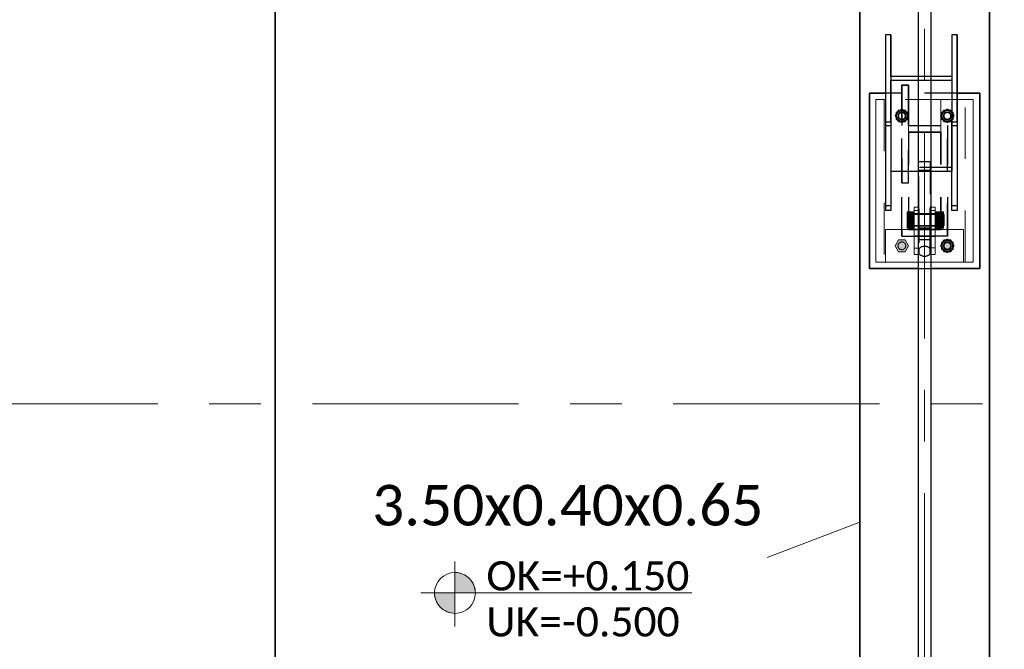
# Model space of a CAD drawing. Header units: metres. Extents: x -3 to 135, y -4 to 27.
# Tile 4 of 81: x -0.22 to 2.81, y 6.01 to 7.95. Entities that reach past the tile are written whole.
import ezdxf

# ---------------------------------------------------------------- set-up
doc = ezdxf.new("R2010")
doc.units = ezdxf.units.M
for name, pattern in [('Rasterlinie', [1.1112499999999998, 0.6349999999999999, -0.15875, 0.15875, -0.15875]), ('Strich', [0.3175, 0.15875, -0.15875]), ('Verdeckt', [0.15, 0.09999999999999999, -0.05])]:
    doc.linetypes.add(name, pattern=pattern)
for name, color, linetype, lineweight in [('_Verdeckte Linien_', 7, 'Strich', 18), ('S-BEAM', 12, 'Continuous', 35), ('S-BEAM-HDLN', 1, 'Verdeckt', 25), ('S-COLS', 52, 'Continuous', 18), ('S-COLS-HDLN', 52, 'Verdeckt', 25), ('S-FNDN', 32, 'Continuous', 35), ('S-FNDN-HDLN', 4, 'Verdeckt', 25), ('S-FNDN-IDEN', 2, 'Continuous', 9), ('S-GRID', 1, 'Continuous', 9), ('Tragwerksverbindungen', 7, 'Continuous', 18)]:
    doc.layers.add(name, color=color, linetype=linetype, lineweight=lineweight)
doc.styles.add('Calibri_1', font='calibri.ttf', dxfattribs={"height": 0.125})
doc.styles.add('Calibri_3', font='calibri.ttf', dxfattribs={"height": 0.08999999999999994})

# ---------------------------------------------------------------- blocks, each defined once
blk = doc.blocks.new('SP-TV-Schraube_Mutter_001 - M24-V24-Fundamente Draufsicht')
at = {"layer": 'Tragwerksverbindungen', "linetype": 'Strich'}
blk.add_hatch(color=142, dxfattribs=at).paths.add_polyline_path([(2.483133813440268, 7.231604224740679), (2.503918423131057, 7.231604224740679), (2.514310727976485, 7.249604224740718), (2.503918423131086, 7.26760422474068), (2.483133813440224, 7.26760422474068), (2.472741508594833, 7.249604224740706)])
at = {"layer": '_Verdeckte Linien_'}
for radius, start, end in [(0.01200000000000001, 90, 269.9999999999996), (0.01199999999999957, 269.9999999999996, 90)]:
    blk.add_arc((2.493526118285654, 7.249604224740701), radius, start, end, dxfattribs=at)
at = {"layer": 'Tragwerksverbindungen'}
for p, q in [((2.48313381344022, 7.26760422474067), (2.472741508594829, 7.249604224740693)), ((2.472741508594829, 7.249604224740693), (2.483133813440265, 7.23160422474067)), ((2.503918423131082, 7.26760422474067), (2.48313381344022, 7.26760422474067)), ((2.514310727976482, 7.249604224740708), (2.503918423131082, 7.26760422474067)), ((2.503918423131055, 7.23160422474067), (2.514310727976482, 7.249604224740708)), ((2.483133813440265, 7.23160422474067), (2.503918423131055, 7.23160422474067))]:
    blk.add_line(p, q, dxfattribs=at)
blk = doc.blocks.new('SP-TV-Schraube_Mutter_001 - M24-V11-Fundamente Draufsicht')
at = {"layer": '_Verdeckte Linien_'}
for p, q in [((2.483133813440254, 19.66760422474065), (2.472741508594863, 19.64960422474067)), ((2.472741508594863, 19.64960422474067), (2.483133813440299, 19.63160422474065)), ((2.503918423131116, 19.66760422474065), (2.483133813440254, 19.66760422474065)), ((2.514310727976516, 19.64960422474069), (2.503918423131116, 19.66760422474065)), ((2.503918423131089, 19.63160422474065), (2.514310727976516, 19.64960422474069)), ((2.483133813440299, 19.63160422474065), (2.503918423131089, 19.63160422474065))]:
    blk.add_line(p, q, dxfattribs=at)
for start, end in [(90, 269.9999999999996), (269.9999999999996, 90)]:
    blk.add_arc((2.493526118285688, 19.64960422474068), 0.01200000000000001, start, end, dxfattribs=at)
blk = doc.blocks.new('SP-TV-Mutter_001 - M24-1093895-Fundamente Draufsicht')
at = {"layer": '_Verdeckte Linien_'}
for centre, radius, start, end in [((0, 0), 0.01620000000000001, 359.9999999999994, 179.9999999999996), ((0, 0), 0.01620000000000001, 180.0000000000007, 359.9999999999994), ((0, 0), 0.01199999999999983, 2.289999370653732e-13, 180), ((0, 0), 0.01199999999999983, 180.0000000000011, 2.035554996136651e-13), ((-2.957745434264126e-20, 0), 0.01037600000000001, 6.679164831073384e-13, 179.9999999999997), ((-2.957745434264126e-20, 0), 0.01037600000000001, 179.9999999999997, 359.9999999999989)]:
    blk.add_arc(centre, radius, start, end, dxfattribs=at)
for points in [[(-0.02078460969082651, 8.036904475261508e-17), (-0.01902888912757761, 0.00304099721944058), (-0.01554111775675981, 0.009081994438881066), (-0.01210068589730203, 0.01504099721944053), (-0.01039230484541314, 0.018)], [(-0.01039230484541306, -0.01800000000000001), (-0.01210068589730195, -0.01504099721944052), (-0.01554111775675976, -0.009081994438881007), (-0.01902888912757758, -0.003040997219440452), (-0.0207846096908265, 8.411431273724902e-17)], [(-0.01039230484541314, 0.018), (-0.006975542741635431, 0.018), (-9.467902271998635e-05, 0.018), (0.00688086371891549, 0.018), (0.01039230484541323, 0.018)], [(0.01039230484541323, 0.018), (0.01210068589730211, 0.01504099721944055), (0.01554111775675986, 0.009081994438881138), (0.01902888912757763, 0.003040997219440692), (0.02078460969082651, 2.247160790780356e-16)], [(0.02078460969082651, 2.263023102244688e-16), (0.0190762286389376, -0.002959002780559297), (0.01563579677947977, -0.00891800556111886), (0.01214802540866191, -0.01495900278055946), (0.01039230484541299, -0.01800000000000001)], [(0.01039230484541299, -0.01800000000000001), (0.006975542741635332, -0.01800000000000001), (9.467902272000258e-05, -0.01800000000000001), (-0.006880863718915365, -0.01800000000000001), (-0.01039230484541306, -0.01800000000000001)]]:
    blk.add_open_spline(points, degree=3, dxfattribs=at)
blk = doc.blocks.new('Rundstahl Träger - RB 36-V14-Fundamente Draufsicht')
at = {"layer": 'S-BEAM', "lineweight": 25}
for p, q in [((2.543526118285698, 21.8057504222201), (2.543526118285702, 17.60123693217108)), ((2.583526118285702, 17.60123693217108), (2.583526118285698, 21.8057504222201))]:
    blk.add_line(p, q, dxfattribs=at)
blk = doc.blocks.new('Rundstahl Träger - RB 36-V15-Fundamente Draufsicht')
at = {"layer": 'S-BEAM', "lineweight": 25}
for p, q in [((2.543526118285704, 19.23292108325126), (2.543526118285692, 15.61392529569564)), ((2.583526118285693, 15.61392529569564), (2.583526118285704, 19.23292108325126))]:
    blk.add_line(p, q, dxfattribs=at)
for major_axis, ratio, start_param, end_param in [((0.01999999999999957, 0), 0.7505517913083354, 0.01259374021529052, 3.12899891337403), ((0.02000000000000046, 0), 0.7505517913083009, 3.141592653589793, 6.283185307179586)]:
    blk.add_ellipse((2.563526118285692, 15.61392529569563), major_axis=major_axis, ratio=ratio, start_param=start_param, end_param=end_param, dxfattribs=at)
at = {"layer": 'S-BEAM-HDLN'}
for major_axis, ratio, start_param, end_param in [((0.02000000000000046, 0), 0.7505517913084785, 0, 3.141592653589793), ((0.01999999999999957, 0), 0.7505517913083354, 3.154186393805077, 6.270591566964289)]:
    blk.add_ellipse((2.563526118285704, 19.23292108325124), major_axis=major_axis, ratio=ratio, start_param=start_param, end_param=end_param, dxfattribs=at)
blk = doc.blocks.new('Öse1 - Öse2-1135679-Fundamente Draufsicht')
at = {"layer": 'S-COLS'}
for p, q in [((2.543526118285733, 44.12825934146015), (2.531026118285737, 44.12825934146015)), ((2.531026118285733, 44.12825934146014), (2.531026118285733, 44.11796475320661)), ((2.531026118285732, 44.00196184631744), (2.531026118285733, 44.1179647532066)), ((2.54352611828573, 44.11796475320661), (2.531026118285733, 44.11796475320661)), ((2.531026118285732, 43.98202432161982), (2.531026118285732, 44.00196184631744)), ((2.531026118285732, 44.00196184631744), (2.54352611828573, 44.00196184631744)), ((2.54352611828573, 43.98202432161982), (2.531026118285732, 43.98202432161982))]:
    blk.add_line(p, q, dxfattribs=at)
at = {"layer": 'S-COLS-HDLN'}
for p, q in [((2.546026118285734, 44.12825934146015), (2.543575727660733, 44.12825934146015)), ((2.546026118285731, 44.11796475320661), (2.546026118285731, 44.12825934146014)), ((2.546026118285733, 44.10718075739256), (2.531026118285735, 44.10718075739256)), ((2.546026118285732, 44.11796475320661), (2.54357572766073, 44.11796475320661)), ((2.546026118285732, 44.1179647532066), (2.546026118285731, 44.00196184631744)), ((2.531026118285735, 44.07008075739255), (2.546026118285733, 44.07008075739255)), ((2.546026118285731, 44.05914974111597), (2.531026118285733, 44.05914974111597)), ((2.54357572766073, 44.00196184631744), (2.546026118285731, 44.00196184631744)), ((2.546026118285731, 44.00196184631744), (2.546026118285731, 43.98202432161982)), ((2.546026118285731, 43.98202432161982), (2.54357572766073, 43.98202432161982))]:
    blk.add_line(p, q, dxfattribs=at)
blk = doc.blocks.new('Lasche richtig2 - Lasche richtig-1135800-Fundamente Draufsicht')
at = {"layer": 'S-COLS-HDLN'}
for p, q in [((2.546026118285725, 44.12243060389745), (2.546026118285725, 44.26776297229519)), ((2.581026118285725, 44.26776297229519), (2.546026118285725, 44.26776297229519)), ((2.546026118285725, 44.2421859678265), (2.581026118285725, 44.2421859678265)), ((2.581026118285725, 44.26776297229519), (2.581026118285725, 44.12243060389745)), ((2.546026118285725, 44.12243060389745), (2.546026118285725, 44.0280075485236)), ((2.581026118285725, 44.0280075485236), (2.581026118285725, 44.12243060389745)), ((2.581026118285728, 44.10718075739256), (2.546026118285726, 44.10718075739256)), ((2.546026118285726, 44.07008075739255), (2.581026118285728, 44.07008075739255)), ((2.581026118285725, 44.06373046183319), (2.546026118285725, 44.06373046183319)), ((2.546026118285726, 44.02800754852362), (2.581026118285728, 44.02800754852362))]:
    blk.add_line(p, q, dxfattribs=at)
blk = doc.blocks.new('Öse7 - Öse2-1135814-Fundamente Draufsicht')
at = {"layer": 'S-COLS'}
for p, q in [((2.596026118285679, 7.368832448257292), (2.583526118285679, 7.368832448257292)), ((2.596026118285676, 7.358537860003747), (2.596026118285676, 7.368832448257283)), ((2.596026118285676, 7.358537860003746), (2.583526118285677, 7.358537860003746)), ((2.596026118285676, 7.358537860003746), (2.596026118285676, 7.243020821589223)), ((2.583526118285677, 7.243020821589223), (2.596026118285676, 7.243020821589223)), ((2.596026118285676, 7.222919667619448), (2.583526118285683, 7.222919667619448)), ((2.596026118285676, 7.243020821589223), (2.596026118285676, 7.222919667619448))]:
    blk.add_line(p, q, dxfattribs=at)
at = {"layer": 'S-COLS-HDLN'}
for p, q in [((2.583476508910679, 7.368832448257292), (2.581026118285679, 7.368832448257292)), ((2.581026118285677, 7.368832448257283), (2.581026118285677, 7.358537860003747)), ((2.581026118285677, 7.243020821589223), (2.581026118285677, 7.358537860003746)), ((2.583476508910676, 7.358537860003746), (2.581026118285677, 7.358537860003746)), ((2.596026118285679, 7.34775386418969), (2.58102611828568, 7.34775386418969)), ((2.58102611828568, 7.310653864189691), (2.596026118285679, 7.310653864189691)), ((2.596026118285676, 7.299722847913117), (2.581026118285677, 7.299722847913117)), ((2.581026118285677, 7.222919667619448), (2.581026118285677, 7.243020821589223)), ((2.581026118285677, 7.243020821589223), (2.583476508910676, 7.243020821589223)), ((2.583476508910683, 7.222919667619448), (2.581026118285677, 7.222919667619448))]:
    blk.add_line(p, q, dxfattribs=at)
blk = doc.blocks.new('SP-TV-AP-Rechteck_002 - AP-Rechteck-V26-Fundamente Draufsicht')
at = {"layer": '_Verdeckte Linien_'}
for p, q in [((0.01995039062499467, 0.25), (-0.01995039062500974, 0.25)), ((-0.09995039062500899, -0.25), (0.119950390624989, -0.25))]:
    blk.add_line(p, q, dxfattribs=at)
at = {"layer": 'Tragwerksverbindungen'}
for p, q in [((-0.02000000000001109, 0.25), (-0.15, 0.25)), ((-0.15, 0.25), (-0.15, -0.25)), ((0.15, 0.25), (0.01999999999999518, 0.25)), ((0.15, -0.25), (0.15, 0.25)), ((-0.15, -0.25), (-0.1000000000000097, -0.25)), ((0.1199999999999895, -0.25), (0.15, -0.25))]:
    blk.add_line(p, q, dxfattribs=at)
blk = doc.blocks.new('SP-TV-Schraube_Mutter_001 - M33-V17-Fundamente Draufsicht')
at = {"layer": 'Tragwerksverbindungen', "linetype": 'Strich'}
for points in [[(-0.02499999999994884, 7.363496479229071e-14), (1.082867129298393e-14, 7.363496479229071e-14), (1.082867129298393e-14, 0.02100000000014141), (-0.024999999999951, 0.02100000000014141)], [(1.082867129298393e-14, 7.363496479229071e-14), (0.02500000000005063, 7.363496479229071e-14), (0.02500000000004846, 0.02100000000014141), (1.082867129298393e-14, 0.02100000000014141)], [(-0.024999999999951, -0.09099999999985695), (1.082867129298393e-14, -0.09099999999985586), (1.082867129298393e-14, -0.06499999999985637), (-0.02499999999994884, -0.06499999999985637), (-0.024999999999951, -0.08510774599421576)], [(1.082867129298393e-14, -0.08510774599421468), (1.082867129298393e-14, -0.09099999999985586), (0.02500000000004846, -0.09099999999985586), (0.02500000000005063, -0.06499999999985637), (1.082867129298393e-14, -0.06499999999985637)], [(-0.01593777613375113, -0.09099999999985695), (-0.01593777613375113, -0.09315620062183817), (0.01593777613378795, -0.09315620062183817), (0.01593777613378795, -0.09099999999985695), (-0.01428941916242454, -0.09099999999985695)]]:
    blk.add_hatch(color=142, dxfattribs=at).paths.add_polyline_path(points)
at = {"layer": '_Verdeckte Linien_'}
for p, q in [((-0.01649999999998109, 7.255209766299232e-14), (-0.01649999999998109, -0.06499999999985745)), ((0.01650000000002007, -0.06499999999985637), (0.01650000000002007, 7.363496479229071e-14))]:
    blk.add_line(p, q, dxfattribs=at)
at = {"layer": 'Tragwerksverbindungen'}
for p, q in [((-0.02499999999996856, 0.02100000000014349), (-7.825406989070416e-15, 0.0210000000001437)), ((-0.02499999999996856, 0.02100000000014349), (-0.02499999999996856, 7.606718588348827e-14)), ((-7.825406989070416e-15, 7.626509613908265e-14), (-0.02499999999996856, 7.606550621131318e-14)), ((-7.825406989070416e-15, 0.0210000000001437), (0.02500000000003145, 0.02100000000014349)), ((-7.825406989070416e-15, 0.0210000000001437), (-7.825406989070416e-15, 7.626599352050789e-14)), ((0.02500000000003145, 7.606550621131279e-14), (-7.825406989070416e-15, 7.626509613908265e-14)), ((0.02500000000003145, 0.02100000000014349), (0.02500000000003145, 7.606718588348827e-14)), ((-0.02499999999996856, -0.06499999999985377), (-7.199374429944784e-15, -0.06499999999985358)), ((-0.02499999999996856, -0.06499999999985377), (-0.02499999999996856, -0.09099999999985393)), ((-7.199374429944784e-15, -0.06499999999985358), (0.02500000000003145, -0.06499999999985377)), ((-7.199374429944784e-15, -0.06499999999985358), (-7.199374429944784e-15, -0.09099999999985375)), ((0.02500000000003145, -0.06499999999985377), (0.02500000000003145, -0.09099999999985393)), ((-7.199374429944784e-15, -0.09099999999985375), (-0.02499999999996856, -0.09099999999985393)), ((-0.01649999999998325, -0.09099999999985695), (-0.01649999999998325, -0.09315620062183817)), ((-0.0165, -0.09315620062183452), (0.0165, -0.09315620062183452)), ((0.02500000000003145, -0.09099999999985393), (-7.199374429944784e-15, -0.09099999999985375)), ((0.01650000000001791, -0.09315620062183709), (0.01650000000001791, -0.09099999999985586))]:
    blk.add_line(p, q, dxfattribs=at)
blk = doc.blocks.new('SP-TV-Schraube_Mutter_001 - M24-V22-Fundamente Draufsicht')
at = {"layer": '_Verdeckte Linien_'}
for p, q in [((2.623133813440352, 19.66760422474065), (2.612741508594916, 19.64960422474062)), ((2.612741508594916, 19.64960422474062), (2.623133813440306, 19.63160422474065)), ((2.643918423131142, 19.66760422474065), (2.623133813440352, 19.66760422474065)), ((2.654310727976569, 19.64960422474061), (2.643918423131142, 19.66760422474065)), ((2.643918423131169, 19.63160422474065), (2.654310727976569, 19.64960422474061)), ((2.623133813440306, 19.63160422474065), (2.643918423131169, 19.63160422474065))]:
    blk.add_line(p, q, dxfattribs=at)
for radius, start, end in [(0.01200000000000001, 90, 269.9999999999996), (0.01199999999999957, 269.9999999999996, 90)]:
    blk.add_arc((2.633526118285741, 19.64960422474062), radius, start, end, dxfattribs=at)
blk = doc.blocks.new('SP-TV-Schraube_Mutter_001 - M24-V23-Fundamente Draufsicht')
at = {"layer": 'Tragwerksverbindungen', "linetype": 'Strich'}
blk.add_hatch(color=142, dxfattribs=at).paths.add_polyline_path([(2.643918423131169, 19.23160422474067), (2.654310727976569, 19.24960422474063), (2.643918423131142, 19.26760422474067), (2.623133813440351, 19.26760422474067), (2.612741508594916, 19.24960422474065), (2.623133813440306, 19.23160422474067)])
at = {"layer": '_Verdeckte Linien_'}
for start, end in [(90, 269.9999999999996), (269.9999999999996, 90)]:
    blk.add_arc((2.633526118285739, 19.24960422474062), 0.01200000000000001, start, end, dxfattribs=at)
at = {"layer": 'Tragwerksverbindungen'}
for p, q in [((2.62313381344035, 19.26760422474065), (2.612741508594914, 19.24960422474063)), ((2.64391842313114, 19.26760422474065), (2.62313381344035, 19.26760422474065)), ((2.654310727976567, 19.24960422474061), (2.64391842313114, 19.26760422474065)), ((2.612741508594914, 19.24960422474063), (2.623133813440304, 19.23160422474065)), ((2.623133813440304, 19.23160422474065), (2.643918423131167, 19.23160422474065)), ((2.643918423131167, 19.23160422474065), (2.654310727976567, 19.24960422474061))]:
    blk.add_line(p, q, dxfattribs=at)
blk = doc.blocks.new('SP-TV-Mutter_001 - M24-1128538-Fundamente Draufsicht')
at = {"layer": '_Verdeckte Linien_'}
for centre, radius, start, end in [((0, 0), 0.01620000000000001, 359.9999999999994, 179.9999999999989), ((0, 0), 0.01620000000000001, 180, 359.9999999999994), ((0, 0), 0.01199999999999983, 2.289999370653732e-13, 179.9999999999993), ((0, 0), 0.01199999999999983, 180.0000000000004, 2.035554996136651e-13), ((-2.957745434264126e-20, 0), 0.01037600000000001, 3.244165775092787e-13, 179.9999999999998), ((-2.957745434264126e-20, 0), 0.01037600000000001, 179.9999999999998, 359.9999999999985)]:
    blk.add_arc(centre, radius, start, end, dxfattribs=at)
for points in [[(-0.0207846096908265, -8.459899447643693e-17), (-0.01902888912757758, 0.003040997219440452), (-0.01554111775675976, 0.00908199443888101), (-0.01210068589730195, 0.01504099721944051), (-0.01039230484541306, 0.01800000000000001)], [(-0.01039230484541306, 0.01800000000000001), (-0.006880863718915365, 0.01800000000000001), (9.467902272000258e-05, 0.01800000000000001), (0.006975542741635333, 0.01800000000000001), (0.01039230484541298, 0.01800000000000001)], [(0.01039230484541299, 0.01800000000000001), (0.01214802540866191, 0.01495900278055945), (0.01563579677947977, 0.00891800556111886), (0.0190762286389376, 0.002959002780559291), (0.02078460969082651, -2.260379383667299e-16)], [(-0.01039230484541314, -0.018), (-0.01210068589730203, -0.01504099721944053), (-0.01554111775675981, -0.009081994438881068), (-0.01902888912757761, -0.003040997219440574), (-0.02078460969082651, -8.076560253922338e-17)], [(0.01039230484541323, -0.018), (0.006880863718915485, -0.018), (-9.467902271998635e-05, -0.018), (-0.006975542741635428, -0.018), (-0.01039230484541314, -0.018)], [(0.02078460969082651, -2.263023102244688e-16), (0.01902888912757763, -0.003040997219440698), (0.01554111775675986, -0.009081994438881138), (0.0121006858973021, -0.01504099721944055), (0.01039230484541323, -0.018)]]:
    blk.add_open_spline(points, degree=3, dxfattribs=at)
blk = doc.blocks.new('SP-TV-AP-Rechteck_002 - AP-Rechteck-1128539-Fundamente Draufsicht')
at = {"layer": '_Verdeckte Linien_'}
for p, q in [((0.05, 0.05), (-0.05, 0.05)), ((-0.05, 0.05), (-0.05, -0.05)), ((0.05, -0.05), (0.05, 0.05)), ((-0.05, -0.05), (0.05, -0.05))]:
    blk.add_line(p, q, dxfattribs=at)
blk = doc.blocks.new('SP-TV-AP-Rechteck_002 - AP-Rechteck-1128540-Fundamente Draufsicht')
at = {"layer": '_Verdeckte Linien_'}
for p, q in [((0.125, 0.25), (-0.125, 0.25)), ((-0.125, 0.25), (-0.125, -0.25)), ((0.125, -0.25), (0.125, 0.25)), ((-0.125, -0.25), (0.125, -0.25))]:
    blk.add_line(p, q, dxfattribs=at)
blk = doc.blocks.new('SP-TX-Fundamentplatte-Typenname_HK-25_002 - 2_5-CAL _ HK-623316-Fundamente Draufsicht')
at = {"layer": 'S-FNDN-IDEN'}
h = blk.add_hatch(color=256, dxfattribs=at)
edge = h.paths.add_edge_path()
edge.add_line((-0.007056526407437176, -0.004365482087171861), (-0.007056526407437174, -0.003107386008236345))
edge.add_arc((-0.007056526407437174, -0.004365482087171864), 0.001258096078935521, -1.1368683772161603e-13, 90.0000000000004, ccw=False)
edge.add_line((-0.005798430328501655, -0.004365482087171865), (-0.007056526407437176, -0.004365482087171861))
h = blk.add_hatch(color=256, dxfattribs=at)
edge = h.paths.add_edge_path()
edge.add_line((-0.007056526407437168, -0.004365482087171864), (-0.007056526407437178, -0.00562357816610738))
edge.add_arc((-0.007056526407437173, -0.004365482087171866), 0.001258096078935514, 179.9999999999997, 269.9999999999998, ccw=False)
edge.add_line((-0.008314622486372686, -0.004365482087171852), (-0.007056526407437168, -0.004365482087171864))
for p, q in [((-0.007056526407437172, -0.002436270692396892), (-0.007056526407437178, -0.006436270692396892)), ((-0.007056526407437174, -0.003107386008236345), (-0.007056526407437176, -0.004365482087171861)), ((-0.009150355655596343, -0.004365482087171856), (0.007532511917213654, -0.00436548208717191)), ((-0.007056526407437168, -0.004365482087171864), (-0.008314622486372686, -0.004365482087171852)), ((-0.007056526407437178, -0.00562357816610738), (-0.007056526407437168, -0.004365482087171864)), ((-0.007056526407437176, -0.004365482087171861), (-0.005798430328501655, -0.004365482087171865))]:
    blk.add_line(p, q, dxfattribs=at)
blk.add_circle((-0.007056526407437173, -0.004365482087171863), 0.00125809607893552, dxfattribs=at)
for centre, radius, start, end in [((-0.007056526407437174, -0.004365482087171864), 0.001258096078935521, 359.9999999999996, 90.00000000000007), ((-0.007056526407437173, -0.004365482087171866), 0.001258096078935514, 179.9999999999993, 269.9999999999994)]:
    blk.add_arc(centre, radius, start, end, dxfattribs=at)

msp = doc.modelspace()

# ---------------------------------------------------------------- linework, layer by layer
at = {"layer": 'S-BEAM', "lineweight": 25}
for p, q in [((2.459526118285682, 7.899482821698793), (2.443526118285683, 7.899482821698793)), ((2.443526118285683, 7.899482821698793), (2.443526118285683, 7.630912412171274)), ((2.443526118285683, 7.899482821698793), (2.443526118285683, 7.619399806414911)), ((2.459526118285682, 7.77099629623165), (2.459526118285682, 7.899482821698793)), ((2.459526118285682, 7.899482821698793), (2.459526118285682, 7.77099629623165)), ((2.663526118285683, 7.899482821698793), (2.647526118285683, 7.899482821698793)), ((2.647526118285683, 7.899482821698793), (2.647526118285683, 7.770996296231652)), ((2.647526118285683, 7.899482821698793), (2.647526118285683, 7.77099629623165)), ((2.663526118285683, 7.630912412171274), (2.663526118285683, 7.899482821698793)), ((2.663526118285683, 7.899482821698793), (2.663526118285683, 7.619399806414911)), ((2.543526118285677, 7.77099629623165), (2.459526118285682, 7.77099629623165)), ((2.647526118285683, 7.770996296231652), (2.583526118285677, 7.770996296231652)), ((2.459526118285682, 7.630912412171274), (2.459526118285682, 7.759398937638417)), ((2.459526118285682, 7.759398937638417), (2.543526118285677, 7.759398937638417)), ((2.459526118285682, 7.759398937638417), (2.459526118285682, 7.479315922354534)), ((2.583526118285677, 7.759398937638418), (2.647526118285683, 7.759398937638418)), ((2.647526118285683, 7.759398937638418), (2.647526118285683, 7.630912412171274)), ((2.647526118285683, 7.759398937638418), (2.647526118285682, 7.479315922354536)), ((2.443526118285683, 7.630912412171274), (2.459526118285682, 7.630912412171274)), ((2.443526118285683, 7.630912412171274), (2.443526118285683, 7.358383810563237)), ((2.459526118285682, 7.630912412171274), (2.459526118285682, 7.358383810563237)), ((2.647526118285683, 7.630912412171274), (2.663526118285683, 7.630912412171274)), ((2.647526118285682, 7.358383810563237), (2.647526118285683, 7.630912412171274)), ((2.663526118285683, 7.630912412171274), (2.663526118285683, 7.358383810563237)), ((2.459526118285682, 7.479315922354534), (2.543526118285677, 7.479315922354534)), ((2.583526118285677, 7.479315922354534), (2.647526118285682, 7.479315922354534)), ((2.459526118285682, 7.358383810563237), (2.443526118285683, 7.358383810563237)), ((2.663526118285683, 7.358383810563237), (2.647526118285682, 7.358383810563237))]:
    msp.add_line(p, q, dxfattribs=at)
at = {"layer": 'S-BEAM-HDLN'}
for p, q in [((2.459526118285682, 7.77099629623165), (2.459526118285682, 7.759427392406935)), ((2.459526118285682, 7.770946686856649), (2.459526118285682, 7.759427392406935)), ((2.583476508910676, 7.770996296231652), (2.543575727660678, 7.77099629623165)), ((2.647526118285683, 7.770996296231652), (2.647526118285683, 7.759427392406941)), ((2.647526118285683, 7.770946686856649), (2.647526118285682, 7.759427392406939)), ((2.543575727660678, 7.759398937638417), (2.583476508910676, 7.759398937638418)), ((2.459526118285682, 7.61939980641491), (2.443526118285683, 7.61939980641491)), ((2.663526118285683, 7.61939980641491), (2.647526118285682, 7.61939980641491)), ((2.647526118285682, 7.490913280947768), (2.459526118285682, 7.490913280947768)), ((2.543575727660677, 7.479315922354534), (2.583476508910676, 7.479315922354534)), ((2.443526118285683, 7.37379184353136), (2.459526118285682, 7.37379184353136)), ((2.647526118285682, 7.37379184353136), (2.663526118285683, 7.37379184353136))]:
    msp.add_line(p, q, dxfattribs=at)
at = {"layer": 'S-FNDN'}
for p, q in [((0.5635261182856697, 4.399305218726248), (0.5635261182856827, 8.399305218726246)), ((2.363526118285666, 4.649305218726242), (2.363526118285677, 8.14930521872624)), ((2.763526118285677, 8.14930521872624), (2.763526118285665, 4.649305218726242)), ((2.393526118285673, 7.719604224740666), (2.393526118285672, 7.179604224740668)), ((2.443526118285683, 7.719604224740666), (2.393526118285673, 7.719604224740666)), ((2.733526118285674, 7.719604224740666), (2.663526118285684, 7.719604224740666)), ((2.733526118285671, 7.179604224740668), (2.733526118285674, 7.719604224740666)), ((2.393526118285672, 7.179604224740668), (2.543526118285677, 7.179604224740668)), ((2.583526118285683, 7.179604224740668), (2.733526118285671, 7.179604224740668))]:
    msp.add_line(p, q, dxfattribs=at)
at = {"layer": 'S-FNDN-HDLN'}
for p, q in [((2.513526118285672, 7.743676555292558), (2.493526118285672, 7.743676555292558)), ((2.493526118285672, 7.743676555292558), (2.493526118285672, 7.719604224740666)), ((2.493526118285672, 7.719604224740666), (2.493526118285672, 7.743676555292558)), ((2.493526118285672, 7.743676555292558), (2.513526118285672, 7.743676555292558)), ((2.513526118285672, 7.719604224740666), (2.513526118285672, 7.743676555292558)), ((2.513526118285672, 7.743676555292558), (2.513526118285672, 7.719604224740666)), ((2.493526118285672, 7.719604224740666), (2.443575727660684, 7.719604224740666)), ((2.493526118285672, 7.279604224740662), (2.493526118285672, 7.719604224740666)), ((2.493526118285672, 7.719604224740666), (2.493526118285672, 7.443726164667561)), ((2.493526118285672, 7.443676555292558), (2.493526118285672, 7.719554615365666)), ((2.513526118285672, 7.719604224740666), (2.513526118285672, 7.620362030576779)), ((2.513526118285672, 7.620362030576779), (2.513526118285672, 7.719604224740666)), ((2.663476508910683, 7.719604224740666), (2.513526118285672, 7.719604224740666)), ((2.513526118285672, 7.719554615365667), (2.513526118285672, 7.620362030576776)), ((2.513526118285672, 7.620362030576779), (2.633526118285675, 7.620362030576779)), ((2.513526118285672, 7.620362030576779), (2.633526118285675, 7.620362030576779)), ((2.633526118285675, 7.620362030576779), (2.633526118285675, 7.619604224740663)), ((2.633526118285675, 7.620362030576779), (2.633526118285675, 7.619604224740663)), ((2.633526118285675, 7.619604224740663), (2.633526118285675, 7.599604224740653)), ((2.633526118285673, 7.279604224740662), (2.633526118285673, 7.619604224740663)), ((2.633526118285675, 7.619554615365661), (2.633526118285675, 7.599604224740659)), ((2.513526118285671, 7.443676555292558), (2.513526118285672, 7.599604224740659)), ((2.513526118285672, 7.599604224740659), (2.613526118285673, 7.599604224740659)), ((2.613526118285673, 7.599604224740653), (2.513526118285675, 7.599604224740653)), ((2.513526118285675, 7.599604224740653), (2.513526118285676, 7.299604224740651)), ((2.613526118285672, 7.299604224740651), (2.613526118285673, 7.599604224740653)), ((2.613526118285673, 7.599604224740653), (2.613526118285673, 7.299604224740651)), ((2.633526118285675, 7.599604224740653), (2.633526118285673, 7.299604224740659)), ((2.633526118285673, 7.599604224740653), (2.633526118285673, 7.299604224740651)), ((2.493526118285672, 7.443676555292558), (2.513526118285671, 7.443676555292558)), ((2.493526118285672, 7.299604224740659), (2.493526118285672, 7.443676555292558)), ((2.493526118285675, 7.279604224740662), (2.493526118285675, 7.299604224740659)), ((2.613526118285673, 7.299604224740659), (2.493526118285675, 7.299604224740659)), ((2.493526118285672, 7.299554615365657), (2.493526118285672, 7.279604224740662)), ((2.493526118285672, 7.279305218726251), (2.493526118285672, 7.279604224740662)), ((2.493526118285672, 7.279604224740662), (2.633526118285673, 7.279604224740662)), ((2.633526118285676, 7.279604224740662), (2.493526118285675, 7.279604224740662)), ((2.633526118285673, 7.279305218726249), (2.493526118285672, 7.279305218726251)), ((2.513526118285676, 7.299604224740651), (2.613526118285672, 7.299604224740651)), ((2.633526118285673, 7.299604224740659), (2.633526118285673, 7.279604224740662)), ((2.633526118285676, 7.299604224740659), (2.633526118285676, 7.279604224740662)), ((2.633526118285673, 7.279604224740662), (2.633526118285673, 7.279305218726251)), ((2.543575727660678, 7.179604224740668), (2.583476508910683, 7.179604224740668))]:
    msp.add_line(p, q, dxfattribs=at)
at = {"layer": 'S-FNDN-IDEN'}
msp.add_line((2.363526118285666, 6.399305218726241), (2.078960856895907, 6.29052775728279), dxfattribs=at)
at = {"layer": 'S-GRID', "linetype": 'Rasterlinie'}
for p, q in [((2.563526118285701, 25.37964771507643), (2.56352611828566, -0.02293294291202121)), ((-2.655727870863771, 6.763547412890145), (47.21519007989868, 6.763547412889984))]:
    msp.add_line(p, q, dxfattribs=at)

# ---------------------------------------------------------------- block references
at = {"layer": '_Verdeckte Linien_'}
for name, p, rotation in [('SP-TV-AP-Rechteck_002 - AP-Rechteck-V26-Fundamente Draufsicht', (2.563526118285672, 7.449604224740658), 180), ('SP-TV-AP-Rechteck_002 - AP-Rechteck-1128540-Fundamente Draufsicht', (2.563526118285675, 7.449604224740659), 180), ('SP-TV-AP-Rechteck_002 - AP-Rechteck-1128539-Fundamente Draufsicht', (2.563526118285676, 7.649604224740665), 180), ('SP-TV-Mutter_001 - M24-1093895-Fundamente Draufsicht', (2.493526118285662, 7.649604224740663), 270.0000000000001), ('SP-TV-Mutter_001 - M24-1093895-Fundamente Draufsicht', (2.493526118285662, 7.649604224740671), 270.0000000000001), ('SP-TV-Mutter_001 - M24-1128538-Fundamente Draufsicht', (2.633526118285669, 7.649604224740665), 89.99999999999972), ('SP-TV-Mutter_001 - M24-1128538-Fundamente Draufsicht', (2.633526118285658, 7.649604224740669), 89.99999999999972), ('SP-TV-Schraube_Mutter_001 - M33-V17-Fundamente Draufsicht', (2.531026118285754, 7.329095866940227), 89.99999999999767), ('SP-TV-AP-Rechteck_002 - AP-Rechteck-1128539-Fundamente Draufsicht', (2.493526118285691, 7.249604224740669), 180), ('SP-TV-AP-Rechteck_002 - AP-Rechteck-1128539-Fundamente Draufsicht', (2.633526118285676, 7.249604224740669), 180), ('SP-TV-Mutter_001 - M24-1128538-Fundamente Draufsicht', (2.63352611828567, 7.249604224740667), 89.99999999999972), ('SP-TV-Mutter_001 - M24-1128538-Fundamente Draufsicht', (2.633526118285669, 7.249604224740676), 89.99999999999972)]:
    msp.add_blockref(name, p, dxfattribs=dict(at, rotation=rotation))
for name, p in [('SP-TV-Schraube_Mutter_001 - M24-V11-Fundamente Draufsicht', (0, -11.99999999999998)), ('SP-TV-Schraube_Mutter_001 - M24-V22-Fundamente Draufsicht', (0, -11.99999999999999)), ('SP-TV-Schraube_Mutter_001 - M24-V24-Fundamente Draufsicht', (0, 0)), ('SP-TV-Schraube_Mutter_001 - M24-V23-Fundamente Draufsicht', (0, -11.99999999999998))]:
    msp.add_blockref(name, p, dxfattribs=at)
at = {"layer": 'S-BEAM-HDLN'}
for name, p in [('Rundstahl Träger - RB 36-V14-Fundamente Draufsicht', (0, -11.99999999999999)), ('Rundstahl Träger - RB 36-V15-Fundamente Draufsicht', (0, -11.99999999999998))]:
    msp.add_blockref(name, p, dxfattribs=at)
at = {"layer": 'S-COLS-HDLN'}
for name, p in [('Lasche richtig2 - Lasche richtig-1135800-Fundamente Draufsicht', (0, -36.75942689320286)), ('Öse1 - Öse2-1135679-Fundamente Draufsicht', (0, -36.75942689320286)), ('Öse7 - Öse2-1135814-Fundamente Draufsicht', (0, 0))]:
    msp.add_blockref(name, p, dxfattribs=at)
at = {"layer": 'S-FNDN-IDEN', "xscale": 49.99999999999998, "yscale": 49.99999999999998, "zscale": 49.99999999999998}
msp.add_blockref('SP-TX-Fundamentplatte-Typenname_HK-25_002 - 2_5-CAL _ HK-623316-Fundamente Draufsicht', (1.46999027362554, 6.399305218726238), dxfattribs=at)

# ---------------------------------------------------------------- texts
at = {"layer": 'S-FNDN-IDEN', "attachment_point": 1}
for s, insert, char_height, width, style in [('3.50x0.40x0.65', (0.8619608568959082, 6.513629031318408), 0.1249999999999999, 1.471096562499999, 'Calibri_1'), ('OK=+0.150', (1.213720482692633, 6.278655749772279), 0.08999999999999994, 0.7656115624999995, 'Calibri_3'), ('UK=-0.500', (1.213720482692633, 6.137119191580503), 0.08999999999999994, 0.7335440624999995, 'Calibri_3')]:
    msp.add_mtext(s, dxfattribs=dict(at, insert=insert, char_height=char_height, width=width, style=style))

doc.saveas('drawing.dxf')
